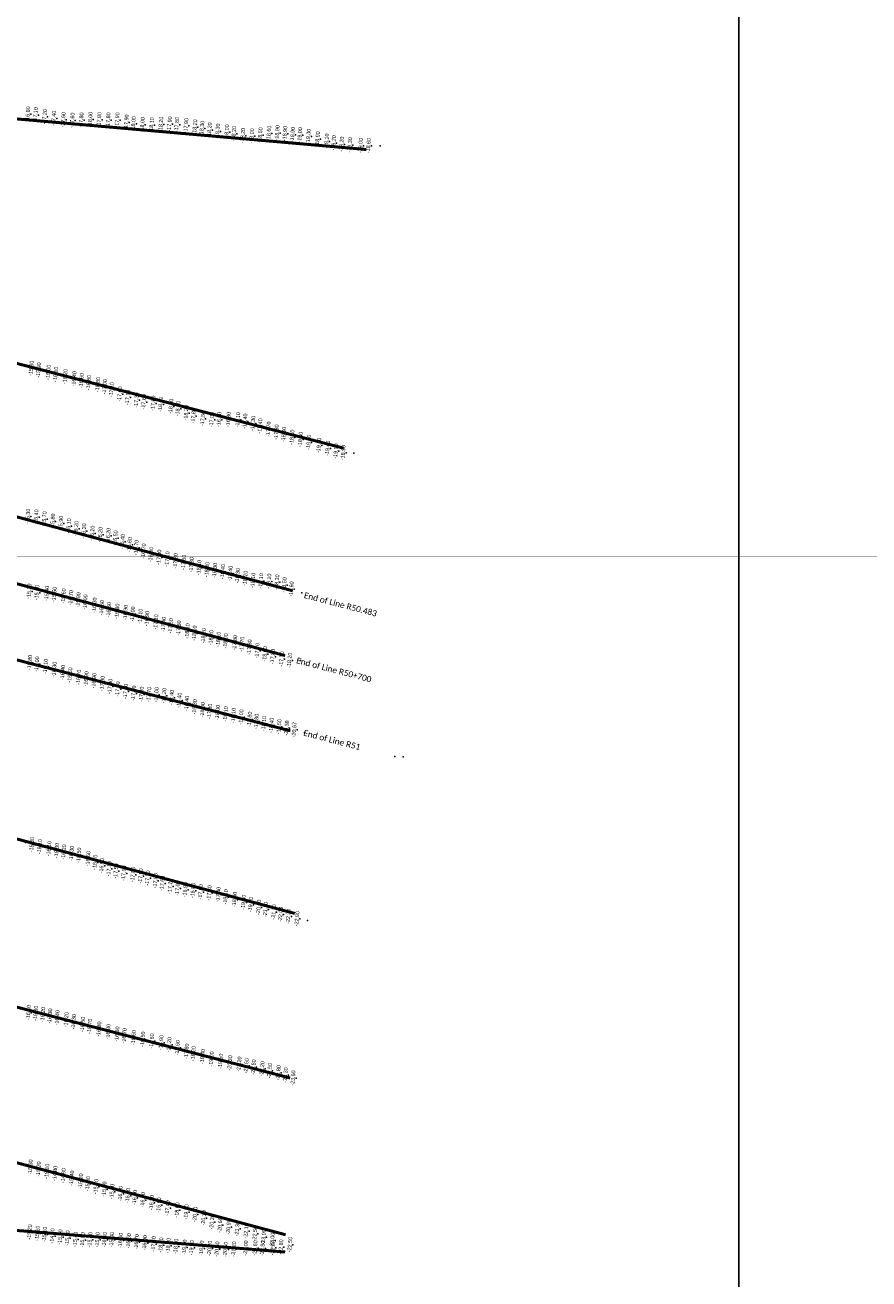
# Model space of a CAD drawing. Header units: feet. Extents: x 850675 to 1077306, y 463961 to 606658.
# Tile 43 of 77: x 947609 to 950436, y 542585 to 546785. Entities that reach past the tile are written whole.
import ezdxf
from ezdxf.enums import TextEntityAlignment as Align

# ---------------------------------------------------------------- set-up
doc = ezdxf.new("R2010")
doc.units = ezdxf.units.FT
doc.header["$MEASUREMENT"] = 0
doc.header["$XCLIPFRAME"] = 0
doc.header["$PDSIZE"] = 100
doc.linetypes.add('DASHED', pattern=[0.75, 0.5, -0.25])
for name, color, linetype in [('ELEV8', 7, 'Continuous'), ('MATCHLINE', 7, 'DASHED'), ('Plan', 150, 'Continuous'), ('POINTS8', 7, 'Continuous'), ('Text', 255, 'Continuous')]:
    doc.layers.add(name, color=color, linetype=linetype)
doc.layers.add('MrSID', color=251, linetype='Continuous', transparency=0.2)
doc.styles.add('Legend', font='calibri.ttf')
doc.styles.add('MM-STANDARD', font='txt', dxfattribs={"height": 1})
picture_1 = doc.add_image_def('image3.sid', size_in_pixel=(6317, 6971))
picture_2 = doc.add_image_def('image11.jpg', size_in_pixel=(1570, 944))

msp = doc.modelspace()

# ---------------------------------------------------------------- linework, layer by layer
at = {"layer": 'MATCHLINE', "color": 1, "const_width": 1, "flags": 128}
msp.add_lwpolyline([(963828.314, 545004.3952), (899094.3378, 545004.3952)], dxfattribs=at)
at = {"layer": 'Plan', "const_width": 10}
for points in [[(945732.95, 546632.38), (948751.6231, 546368.2797)], [(945760.46, 546123.84), (948676.243, 545367.6714)], [(945597.6, 545669.12), (948505.1778, 544890.0416)], [(945524.44, 545464.82), (948480.2933, 544672.8063)], [(945435, 545215.08), (948497.9412, 544420.7294)], [(945476.47, 544622.53), (948512.8343, 543808.9436)], [(945517.93, 544030.33), (948497.1117, 543257.7018)], [(945503.67, 543530.53), (948482.1398, 542732.4563)], [(945486.13, 542915.19), (948480.4965, 542674.8059)]]:
    msp.add_lwpolyline(points, dxfattribs=at)
at = {"layer": 'POINTS8', "color": 250, "linetype": 'Continuous', "lineweight": 0, "transparency": 33554687}
for p in [(947628.21, 546486.34, -16.8), (947653.88, 546483.65, -17.1), (947684.47, 546477.29, -17.2), (947715.04, 546471.82, -17.4), (947746.81, 546467.11, -17.6), (947777.02, 546465.55, -17.6), (947807.1, 546466.02, -17.8), (947837.07, 546468.31, -18), (947866.98, 546467.52, -17.8), (947897.25, 546466.14, -17.8), (947927.34, 546466.4, -17.9), (947958.26, 546459.17, -17.9), (947981.91, 546454.28, -18), (948011.91, 546450.35, -18), (948042.35, 546449.62, -18.1), (948073.93, 546451.88, -18.2), (948103.13, 546452.77, -17.9), (948127.07, 546450.92, -17.8), (948158.1, 546447.35, -17.9), (948187.86, 546442.96, -18.2), (948211.47, 546438.16, -18.3), (948236.63, 546432.63, -18.2), (948263.7, 546428.93, -18.3), (948294.59, 546426.07, -18), (948318.23, 546420.58, -18.2), (948348.16, 546414.36, -18.2), (948378.52, 546412.75, -18), (948406.6, 546416.38, -18.5), (948435.8, 546421.67, -18.6), (948463.75, 546423.48, -18.9), (948489.68, 546421.01, -18.9), (948515, 546417.8, -18.9), (948539.5, 546416.6, -19), (948568.13, 546411.35, -19.3), (948598.78, 546402.86, -18.9), (948628.97, 546395.53, -19.1), (948652.65, 546389.77, -19.2), (948679.33, 546385.24, -19.2), (948706.89, 546383.03, -19.3), (948742.85, 546380.52, -19), (948769.48, 546380.54, -18.6), (948799.05, 546380.19, -18.7), (947639.59, 545634.59, -15.8), (947664.4, 545628.67, -15.9), (947696.87, 545621.11, -16), (947721.58, 545614.54, -16.1), (947753.12, 545606.74, -16.2), (947783.07, 545599.3, -16.4), (947807.94, 545593.42, -16.6), (947832.04, 545586.66, -16.8), (947862.39, 545579.95, -16.8), (947885.53, 545572.75, -17), (947908.1, 545563.11, -17.1), (947936.37, 545548.21, -17), (947962.62, 545537.09, -17.1), (947991.97, 545528.11, -17.3), (948016.61, 545522.14, -17.6), (948047.88, 545517.61, -17.6), (948072.3951, 545514.4625, -18.012), (948107.54, 545506.93, -18.3), (948131.0344, 545499.2837, -18.2), (948158.49, 545485.49, -18.2), (948182.76, 545475.33, -17.8), (948214.09, 545466.46, -17.5), (948244.38, 545462.45, -17), (948268.76, 545463.07, -16.8), (948299.88, 545463.1, -16.8), (948331.68, 545462.11, -17.1), (948355.82, 545457.54, -17.4), (948382.34, 545449.88, -17.3), (948406.1, 545441.41, -17.4), (948434.12, 545430.74, -17.7), (948460.65, 545420.86, -17.8), (948485.64, 545412.97, -18), (948513.24, 545403.61, -18.4), (948541.08, 545396.42, -18.8), (948569.2, 545386.75, -19.4), (948603.31, 545376.25, -19.7), (948632.28, 545366.63, -19.4), (948660.18, 545357.3, -19), (948684.56, 545352.24, -18.9), (948710.53, 545351.03, -18.7), (947628.22, 545138.52, -15.3), (947655.9, 545136.31, -15.4), (947683.29, 545129.79, -15.7), (947711.39, 545122.45, -15.8), (947738.59, 545114.86, -15.9), (947764.81, 545106.38, -16.1), (947789.89, 545097.53, -16.2), (947815.9, 545089.27, -16.2), (947843.77, 545081.95, -16.2), (947870.78, 545077.52, -16.2), (947897.55, 545074.53, -16.2), (947921.23, 545066.08, -16.5), (947945.02, 545054.09, -16.4), (947968.68, 545044.09, -16.6), (947991.63, 545034.07, -16.7), (948015.44, 545022.28, -16.7), (948040.41, 545010.19, -16.8), (948067.47, 545001.65, -17), (948094.89, 544995.66, -17.1), (948122.53, 544989.48, -17.3), (948150.2, 544984.49, -17.5), (948176.04, 544976.42, -17.8), (948201.66, 544967.16, -18.1), (948228.37, 544960.13, -18.3), (948254.53, 544957.2, -18.3), (948280.83, 544953.43, -18.4), (948306.15, 544947.4, -18.4), (948330.94, 544939.67, -18.3), (948356.37, 544931.05, -18.2), (947632.47, 544887.87, -15.2), (947658.74, 544883.04, -15.2), (948382.49, 544923.87, -18.1), (948408.68, 544922.32, -18.1), (948435.88, 544921.2, -18.1), (948462.96, 544918.53, -18.3), (948487.19, 544908.94, -18.5), (948510.84, 544894.92, -18.6), (948535.74, 544883.4, -18.7), (947691.78, 544880.42, -15.4), (947716.64, 544877.02, -15.5), (947747.53, 544871.95, -15.6), (947772.35, 544865.76, -15.7), (947797.04, 544858.85, -15.9), (947820.33, 544851.34, -16), (947851.17, 544841, -16.3), (947875.67, 544832.38, -16.5), (947899.44, 544825.68, -16.6), (947927.22, 544820.73, -16.8), (947955.13, 544816.49, -16.9), (947979.17, 544811.03, -17), (948004.54, 544803.68, -17.1), (948027.36, 544796.21, -16.9), (948057.35, 544784.67, -17.1), (948082.64, 544776.45, -17.4), (948106.58, 544771.62, -17.5), (948133.93, 544764.24, -17.8), (948162.59, 544754.76, -18.1), (948185.94, 544747.36, -18.1), (948217.07, 544738.56, -18.2), (948241.96, 544732.09, -18.2), (948266.49, 544726.77, -18.1), (948290.73, 544721.12, -18), (948321.81, 544715.02, -17.8), (948345.55, 544709.96, -17.7), (948370.3, 544700.65, -17.8), (948396.37, 544688.28, -17.7), (948422.2, 544677.76, -18), (947634.52, 544648.94, -15.8), (947658.4, 544643.64, -16), (947687.2, 544635.7, -16.1), (948448.43, 544669.04, -17.8), (948478.59, 544660.8, -17.7), (948504.76, 544656.29, -18.2), (948532.36, 544656.75, -18.3), (947716.6, 544625.85, -16.3), (947745.13, 544615.55, -16.4), (947769.39, 544607.13, -16.6), (947798.51, 544599.47, -16.7), (947823.81, 544594.18, -16.9), (947849.86, 544587.82, -16.9), (947877.56, 544578.48, -17), (947903.37, 544568.87, -17), (947929.6, 544559.93, -17), (947955.88, 544552.1, -17), (947982.42, 544546.24, -17), (948008.62, 544542.74, -17.3), (948033.78, 544541.34, -17.7), (948058.6, 544540.95, -18), (948084.55, 544537.49, -18.2), (948109.84, 544531.61, -18.4), (948135.51, 544522.44, -18.4), (948160.71, 544511.89, -18.4), (948186.95, 544500.36, -18.3), (948213.37, 544490.55, -18), (948237.35, 544485.52, -17.8), (948263.69, 544481.54, -18), (948290.22, 544476.76, -18.1), (948316.8, 544471.41, -18.1), (948342.63, 544466.54, -18), (948370.86, 544458.85, -17.8), (948393.76, 544451.56, -17.8), (948418.73, 544444.04, -18.1), (948444.04, 544438.45, -18.4), (948469.7202, 544434.0762, -19.5022), (948495.3288, 544429.339, -20.3794), (948520.7498, 544423.6491, -20.6672), (948544.83, 544415.66, -21.1), (948848.05, 544334.98, -23.4), (948875.74, 544333.16, -23.2), (947610.94, 544046.49, -15.7), (947641.58, 544038.74, -15.8), (947667.71, 544031.99, -16.1), (947698.95, 544025.15, -16.1), (947724.84, 544019.04, -16.3), (947748.61, 544014.07, -16.2), (947774.44, 544009.28, -16.3), (947798.93, 544003.43, -16.5), (947830.12, 543991.62, -16.6), (947853.39, 543979.78, -16.7), (947875.92, 543968.14, -16.5), (947900.11, 543958.11, -17.1), (947923.4, 543950.36, -17.5), (947949.51, 543943.14, -17.9), (947980.25, 543938.23, -17.8), (948005.94, 543933.74, -17.9), (948029.57, 543926.98, -17.7), (948055.41, 543917.9, -17.6), (948078.45, 543909.07, -17.6), (948105.02, 543899.24, -17.2), (948129.61, 543892.93, -17), (948155.35, 543887.91, -16.8), (948181.3, 543884.67, -16.8), (948206.47, 543880.59, -17), (948235.97, 543877.09, -17.3), (948266.07, 543871.82, -17.4), (948290.92, 543863.88, -18.1), (948320.32, 543855.1, -18.4), (948350.51, 543845.53, -19.3), (948374.41, 543837.91, -19.6), (948401.52, 543829.09, -20.3), (948424.49, 543821.69, -21.1), (948451.96, 543813.36, -21.7), (948474.86, 543805.16, -22), (948501.12, 543798.66, -22.3), (948530.03, 543790.84, -22.9), (948555.32, 543785.64, -22.9), (947630.1, 543476.32, -16.4), (947654.41, 543473.76, -16.3), (947678.48, 543469.56, -16.2), (947702.06, 543464.42, -16.3), (947726.3, 543458.75, -16.4), (947756.7, 543452.45, -16.2), (947781.61, 543445.39, -16.3), (947811.9, 543436.66, -16.5), (947835.49, 543430.13, -16.7), (947866.42, 543420.82, -16.8), (947897.1, 543411.85, -16.8), (947927.2, 543404.08, -16.8), (947951.09, 543398.41, -16.7), (947981.97, 543392.47, -16.6), (948012.95, 543387.04, -16.5), (948043.4, 543380.89, -16.6), (948074.6, 543375.5, -16.9), (948101.5, 543368.46, -17.2), (948129.42, 543358.3, -17.6), (948159.6, 543346.79, -17.8), (948182.61, 543338.75, -18.2), (948213.23, 543328.85, -18.4), (948243.19, 543320.64, -19), (948273.57, 543313.14, -19.5), (948305.16, 543307.57, -20.3), (948336.13, 543303.37, -21.2), (948360.07, 543298.25, -21.6), (948384.23, 543293.75, -21.8), (948413.05, 543288.04, -22.2), (948438.25, 543281.83, -22.5), (948467.25, 543274.51, -22.8), (948491.24, 543267.24, -23.3), (948517, 543256.75, -23.6), (947609.64, 542964.5, -15.3), (947636.81, 542958.63, -15.3), (947664.05, 542951.82, -15.2), (947692.23, 542944.47, -15.1), (947719.32, 542937.13, -14.8), (947747.23, 542929.82, -14.9), (947775.2, 542921.54, -15.4), (947805.44, 542911.63, -15.2), (947828.86, 542903.23, -15.3), (947856.49, 542893.32, -15.7), (947883.9, 542884.68, -15.9), (947910.16, 542876.81, -15.7), (947938.48, 542869.2, -16), (947962.93, 542863.14, -16.1), (947986.25, 542856.8, -16.3), (948013.18, 542848.88, -16.3), (948043.03, 542839.9, -16.5), (948067.12, 542831.56, -16.9), (948095.8, 542821.88, -17.4), (948128.14, 542814.99, -18.6), (948159.01, 542808.28, -19.3), (948188.35, 542800.22, -20.1), (948216.93, 542788.49, -20.1), (947609.22, 542745.12, -15.1), (947634.26, 542741.15, -15.2), (948244.92, 542774.94, -20.3), (948272.17, 542764.2, -20.6), (948300.59, 542757.84, -20.9), (948329.88, 542752.24, -21.3), (948359.35, 542744.53, -22.1), (947660.23, 542736.81, -15.1), (947684.22, 542733.44, -15.1), (947710.3, 542727.96, -14.9), (947736.51, 542724.08, -15), (947760.69, 542720.77, -15.2), (947787.3, 542716.43, -15.4), (947811.28, 542714.85, -15.5), (947836.32, 542715.16, -15.7), (947860.97, 542715.13, -15.9), (947885.22, 542715.33, -16), (947909.47, 542715.23, -15.9), (947938.34, 542712.92, -16), (947965.76, 542711.47, -16.5), (947992.38, 542708.23, -16.7), (948019.93, 542704.93, -16.9), (948048.78, 542701.41, -17.4), (948388.86, 542735.4, -22.5), (948418.26, 542724.54, -23), (948447.1, 542713.02, -23), (948506.3, 542698.83, -22.5), (948074.01, 542697.66, -18.2), (948098.67, 542695.64, -18.6), (948124.2, 542693.05, -18.9), (948152.71, 542690.29, -19.4), (948177.11, 542688.55, -19.7), (948209.86, 542686.89, -19.7), (948237.22, 542686.51, -20.2), (948261.98, 542683.96, -20.3), (948290.17, 542682.99, -20.5), (948317.95, 542684.3, -21.2), (948358.16, 542687.2, -22), (948389.69, 542687.55, -22.6), (948414.32, 542686.49, -22.8), (948449.49, 542688.69, -22.9), (948476.14, 542690.8, -22.8)]:
    msp.add_point(p, dxfattribs=at)

# ---------------------------------------------------------------- texts
at = {"layer": 'ELEV8', "color": 18, "true_color": 0x000000, "transparency": 33554687, "style": 'MM-STANDARD'}
for s, p in [('-16.80', (947628.21, 546486.34, -16.8)), ('-17.10', (947653.88, 546483.65, -17.1)), ('-17.20', (947684.47, 546477.29, -17.2)), ('-17.40', (947715.04, 546471.82, -17.4)), ('-17.60', (947746.81, 546467.11, -17.6)), ('-17.60', (947777.02, 546465.55, -17.6)), ('-17.80', (947807.1, 546466.02, -17.8)), ('-18.00', (947837.07, 546468.31, -18)), ('-17.80', (947866.98, 546467.52, -17.8)), ('-17.80', (947897.25, 546466.14, -17.8)), ('-17.90', (947927.34, 546466.4, -17.9)), ('-17.90', (947958.26, 546459.17, -17.9)), ('-18.00', (947981.91, 546454.28, -18)), ('-17.90', (948103.13, 546452.77, -17.9)), ('-18.00', (948011.91, 546450.35, -18)), ('-18.10', (948042.35, 546449.62, -18.1)), ('-18.20', (948073.93, 546451.88, -18.2)), ('-17.80', (948127.07, 546450.92, -17.8)), ('-17.90', (948158.1, 546447.35, -17.9)), ('-18.20', (948187.86, 546442.96, -18.2)), ('-18.30', (948211.47, 546438.16, -18.3)), ('-18.20', (948236.63, 546432.63, -18.2)), ('-18.30', (948263.7, 546428.93, -18.3)), ('-18.00', (948294.59, 546426.07, -18)), ('-18.20', (948318.23, 546420.58, -18.2)), ('-18.20', (948348.16, 546414.36, -18.2)), ('-18.00', (948378.52, 546412.75, -18)), ('-18.50', (948406.6, 546416.38, -18.5)), ('-18.60', (948435.8, 546421.67, -18.6)), ('-18.90', (948463.75, 546423.48, -18.9)), ('-18.90', (948489.68, 546421.01, -18.9)), ('-18.90', (948515, 546417.8, -18.9)), ('-19.00', (948539.5, 546416.6, -19)), ('-19.30', (948568.13, 546411.35, -19.3)), ('-18.90', (948598.78, 546402.86, -18.9)), ('-19.10', (948628.97, 546395.53, -19.1)), ('-19.20', (948652.65, 546389.77, -19.2)), ('-19.20', (948679.33, 546385.24, -19.2)), ('-19.30', (948706.89, 546383.03, -19.3)), ('-19.00', (948742.85, 546380.52, -19)), ('-18.60', (948769.48, 546380.54, -18.6)), ('-15.80', (947639.59, 545634.59, -15.8)), ('-15.90', (947664.4, 545628.67, -15.9)), ('-16.00', (947696.87, 545621.11, -16)), ('-16.10', (947721.58, 545614.54, -16.1)), ('-16.20', (947753.12, 545606.74, -16.2)), ('-16.40', (947783.07, 545599.3, -16.4)), ('-16.60', (947807.94, 545593.42, -16.6)), ('-16.80', (947832.04, 545586.66, -16.8)), ('-16.80', (947862.39, 545579.95, -16.8)), ('-17.00', (947885.53, 545572.75, -17)), ('-17.10', (947908.1, 545563.11, -17.1)), ('-17.00', (947936.37, 545548.21, -17)), ('-17.10', (947962.62, 545537.09, -17.1)), ('-17.30', (947991.97, 545528.11, -17.3)), ('-17.60', (948016.61, 545522.14, -17.6)), ('-17.60', (948047.88, 545517.61, -17.6)), ('-18.01', (948072.3951, 545514.4625, -18.012)), ('-18.30', (948107.54, 545506.93, -18.3)), ('-18.20', (948131.0344, 545499.2837, -18.2)), ('-18.20', (948158.49, 545485.49, -18.2)), ('-17.80', (948182.76, 545475.33, -17.8)), ('-17.50', (948214.09, 545466.46, -17.5)), ('-17.00', (948244.38, 545462.45, -17)), ('-16.80', (948268.76, 545463.07, -16.8)), ('-16.80', (948299.88, 545463.1, -16.8)), ('-17.10', (948331.68, 545462.11, -17.1)), ('-17.40', (948355.82, 545457.54, -17.4)), ('-17.30', (948382.34, 545449.88, -17.3)), ('-17.40', (948406.1, 545441.41, -17.4)), ('-17.70', (948434.12, 545430.74, -17.7)), ('-17.80', (948460.65, 545420.86, -17.8)), ('-18.00', (948485.64, 545412.97, -18)), ('-18.40', (948513.24, 545403.61, -18.4)), ('-18.80', (948541.08, 545396.42, -18.8)), ('-19.40', (948569.2, 545386.75, -19.4)), ('-19.70', (948603.31, 545376.25, -19.7)), ('-19.40', (948632.28, 545366.63, -19.4)), ('-19.00', (948660.18, 545357.3, -19)), ('-18.90', (948684.56, 545352.24, -18.9)), ('-15.30', (947628.22, 545138.52, -15.3)), ('-15.40', (947655.9, 545136.31, -15.4)), ('-15.70', (947683.29, 545129.79, -15.7)), ('-15.80', (947711.39, 545122.45, -15.8)), ('-15.90', (947738.59, 545114.86, -15.9)), ('-16.10', (947764.81, 545106.38, -16.1)), ('-16.20', (947789.89, 545097.53, -16.2)), ('-16.20', (947815.9, 545089.27, -16.2)), ('-16.20', (947843.77, 545081.95, -16.2)), ('-16.20', (947870.78, 545077.52, -16.2)), ('-16.20', (947897.55, 545074.53, -16.2)), ('-16.50', (947921.23, 545066.08, -16.5)), ('-16.40', (947945.02, 545054.09, -16.4)), ('-16.60', (947968.68, 545044.09, -16.6)), ('-16.70', (947991.63, 545034.07, -16.7)), ('-16.70', (948015.44, 545022.28, -16.7)), ('-16.80', (948040.41, 545010.19, -16.8)), ('-17.00', (948067.47, 545001.65, -17)), ('-17.10', (948094.89, 544995.66, -17.1)), ('-17.30', (948122.53, 544989.48, -17.3)), ('-17.50', (948150.2, 544984.49, -17.5)), ('-17.80', (948176.04, 544976.42, -17.8)), ('-18.10', (948201.66, 544967.16, -18.1)), ('-18.30', (948228.37, 544960.13, -18.3)), ('-18.30', (948254.53, 544957.2, -18.3)), ('-18.40', (948280.83, 544953.43, -18.4)), ('-18.40', (948306.15, 544947.4, -18.4)), ('-18.30', (948330.94, 544939.67, -18.3)), ('-18.20', (948356.37, 544931.05, -18.2)), ('-18.10', (948382.49, 544923.87, -18.1)), ('-18.10', (948408.68, 544922.32, -18.1)), ('-18.10', (948435.88, 544921.2, -18.1)), ('-18.30', (948462.96, 544918.53, -18.3)), ('-18.50', (948487.19, 544908.94, -18.5)), ('-15.20', (947632.47, 544887.87, -15.2)), ('-15.20', (947658.74, 544883.04, -15.2)), ('-15.40', (947691.78, 544880.42, -15.4)), ('-15.50', (947716.64, 544877.02, -15.5)), ('-15.60', (947747.53, 544871.95, -15.6)), ('-15.70', (947772.35, 544865.76, -15.7)), ('-15.90', (947797.04, 544858.85, -15.9)), ('-18.60', (948510.84, 544894.92, -18.6)), ('-16.00', (947820.33, 544851.34, -16)), ('-16.30', (947851.17, 544841, -16.3)), ('-16.50', (947875.67, 544832.38, -16.5)), ('-16.60', (947899.44, 544825.68, -16.6)), ('-16.80', (947927.22, 544820.73, -16.8)), ('-16.90', (947955.13, 544816.49, -16.9)), ('-17.00', (947979.17, 544811.03, -17)), ('-17.10', (948004.54, 544803.68, -17.1)), ('-16.90', (948027.36, 544796.21, -16.9)), ('-17.10', (948057.35, 544784.67, -17.1)), ('-17.40', (948082.64, 544776.45, -17.4)), ('-17.50', (948106.58, 544771.62, -17.5)), ('-17.80', (948133.93, 544764.24, -17.8)), ('-18.10', (948162.59, 544754.76, -18.1)), ('-18.10', (948185.94, 544747.36, -18.1)), ('-18.20', (948217.07, 544738.56, -18.2)), ('-18.20', (948241.96, 544732.09, -18.2)), ('-18.10', (948266.49, 544726.77, -18.1)), ('-18.00', (948290.73, 544721.12, -18)), ('-17.80', (948321.81, 544715.02, -17.8)), ('-17.70', (948345.55, 544709.96, -17.7)), ('-17.80', (948370.3, 544700.65, -17.8)), ('-15.80', (947634.52, 544648.94, -15.8)), ('-17.70', (948396.37, 544688.28, -17.7)), ('-18.00', (948422.2, 544677.76, -18)), ('-17.80', (948448.43, 544669.04, -17.8)), ('-17.70', (948478.59, 544660.8, -17.7)), ('-18.20', (948504.76, 544656.29, -18.2)), ('-16.00', (947658.4, 544643.64, -16)), ('-16.10', (947687.2, 544635.7, -16.1)), ('-16.30', (947716.6, 544625.85, -16.3)), ('-16.40', (947745.13, 544615.55, -16.4)), ('-16.60', (947769.39, 544607.13, -16.6)), ('-16.70', (947798.51, 544599.47, -16.7)), ('-16.90', (947823.81, 544594.18, -16.9)), ('-16.90', (947849.86, 544587.82, -16.9)), ('-17.00', (947877.56, 544578.48, -17)), ('-17.00', (947903.37, 544568.87, -17)), ('-17.00', (947929.6, 544559.93, -17)), ('-17.00', (947955.88, 544552.1, -17)), ('-17.00', (947982.42, 544546.24, -17)), ('-17.30', (948008.62, 544542.74, -17.3)), ('-17.70', (948033.78, 544541.34, -17.7)), ('-18.00', (948058.6, 544540.95, -18)), ('-18.20', (948084.55, 544537.49, -18.2)), ('-18.40', (948109.84, 544531.61, -18.4)), ('-18.40', (948135.51, 544522.44, -18.4)), ('-18.40', (948160.71, 544511.89, -18.4)), ('-18.30', (948186.95, 544500.36, -18.3)), ('-18.00', (948213.37, 544490.55, -18)), ('-17.80', (948237.35, 544485.52, -17.8)), ('-18.00', (948263.69, 544481.54, -18)), ('-18.10', (948290.22, 544476.76, -18.1)), ('-18.10', (948316.8, 544471.41, -18.1)), ('-18.00', (948342.63, 544466.54, -18)), ('-17.80', (948370.86, 544458.85, -17.8)), ('-17.80', (948393.76, 544451.56, -17.8)), ('-18.10', (948418.73, 544444.04, -18.1)), ('-18.40', (948444.04, 544438.45, -18.4)), ('-19.50', (948469.7202, 544434.0762, -19.5022)), ('-20.38', (948495.3288, 544429.339, -20.3794)), ('-20.67', (948520.7498, 544423.6491, -20.6672)), ('-15.80', (947641.58, 544038.74, -15.8)), ('-16.10', (947667.71, 544031.99, -16.1)), ('-16.10', (947698.95, 544025.15, -16.1)), ('-16.30', (947724.84, 544019.04, -16.3)), ('-16.20', (947748.61, 544014.07, -16.2)), ('-16.30', (947774.44, 544009.28, -16.3)), ('-16.50', (947798.93, 544003.43, -16.5)), ('-16.60', (947830.12, 543991.62, -16.6)), ('-16.70', (947853.39, 543979.78, -16.7)), ('-16.50', (947875.92, 543968.14, -16.5)), ('-17.10', (947900.11, 543958.11, -17.1)), ('-17.50', (947923.4, 543950.36, -17.5)), ('-17.90', (947949.51, 543943.14, -17.9)), ('-17.80', (947980.25, 543938.23, -17.8)), ('-17.90', (948005.94, 543933.74, -17.9)), ('-17.70', (948029.57, 543926.98, -17.7)), ('-17.60', (948055.41, 543917.9, -17.6)), ('-17.60', (948078.45, 543909.07, -17.6)), ('-17.20', (948105.02, 543899.24, -17.2)), ('-17.00', (948129.61, 543892.93, -17)), ('-16.80', (948155.35, 543887.91, -16.8)), ('-16.80', (948181.3, 543884.67, -16.8)), ('-17.00', (948206.47, 543880.59, -17)), ('-17.30', (948235.97, 543877.09, -17.3)), ('-17.40', (948266.07, 543871.82, -17.4)), ('-18.10', (948290.92, 543863.88, -18.1)), ('-18.40', (948320.32, 543855.1, -18.4)), ('-19.30', (948350.51, 543845.53, -19.3)), ('-19.60', (948374.41, 543837.91, -19.6)), ('-20.30', (948401.52, 543829.09, -20.3)), ('-21.10', (948424.49, 543821.69, -21.1)), ('-21.70', (948451.96, 543813.36, -21.7)), ('-22.00', (948474.86, 543805.16, -22)), ('-22.30', (948501.12, 543798.66, -22.3)), ('-22.90', (948530.03, 543790.84, -22.9)), ('-16.40', (947630.1, 543476.32, -16.4)), ('-16.30', (947654.41, 543473.76, -16.3)), ('-16.20', (947678.48, 543469.56, -16.2)), ('-16.30', (947702.06, 543464.42, -16.3)), ('-16.40', (947726.3, 543458.75, -16.4)), ('-16.20', (947756.7, 543452.45, -16.2)), ('-16.30', (947781.61, 543445.39, -16.3)), ('-16.50', (947811.9, 543436.66, -16.5)), ('-16.70', (947835.49, 543430.13, -16.7)), ('-16.80', (947866.42, 543420.82, -16.8)), ('-16.80', (947897.1, 543411.85, -16.8)), ('-16.80', (947927.2, 543404.08, -16.8)), ('-16.70', (947951.09, 543398.41, -16.7)), ('-16.60', (947981.97, 543392.47, -16.6)), ('-16.50', (948012.95, 543387.04, -16.5)), ('-16.60', (948043.4, 543380.89, -16.6)), ('-16.90', (948074.6, 543375.5, -16.9)), ('-17.20', (948101.5, 543368.46, -17.2)), ('-17.60', (948129.42, 543358.3, -17.6)), ('-17.80', (948159.6, 543346.79, -17.8)), ('-18.20', (948182.61, 543338.75, -18.2)), ('-18.40', (948213.23, 543328.85, -18.4)), ('-19.00', (948243.19, 543320.64, -19)), ('-19.50', (948273.57, 543313.14, -19.5)), ('-20.30', (948305.16, 543307.57, -20.3)), ('-21.20', (948336.13, 543303.37, -21.2)), ('-21.60', (948360.07, 543298.25, -21.6)), ('-21.80', (948384.23, 543293.75, -21.8)), ('-22.20', (948413.05, 543288.04, -22.2)), ('-22.50', (948438.25, 543281.83, -22.5)), ('-22.80', (948467.25, 543274.51, -22.8)), ('-23.30', (948491.24, 543267.24, -23.3)), ('-23.60', (948517, 543256.75, -23.6)), ('-15.30', (947636.81, 542958.63, -15.3)), ('-15.20', (947664.05, 542951.82, -15.2)), ('-15.10', (947692.23, 542944.47, -15.1)), ('-14.80', (947719.32, 542937.13, -14.8)), ('-14.90', (947747.23, 542929.82, -14.9)), ('-15.40', (947775.2, 542921.54, -15.4)), ('-15.20', (947805.44, 542911.63, -15.2)), ('-15.30', (947828.86, 542903.23, -15.3)), ('-15.70', (947856.49, 542893.32, -15.7)), ('-15.90', (947883.9, 542884.68, -15.9)), ('-15.70', (947910.16, 542876.81, -15.7)), ('-16.00', (947938.48, 542869.2, -16)), ('-16.10', (947962.93, 542863.14, -16.1)), ('-16.30', (947986.25, 542856.8, -16.3)), ('-16.30', (948013.18, 542848.88, -16.3)), ('-16.50', (948043.03, 542839.9, -16.5)), ('-16.90', (948067.12, 542831.56, -16.9)), ('-17.40', (948095.8, 542821.88, -17.4)), ('-18.60', (948128.14, 542814.99, -18.6)), ('-19.30', (948159.01, 542808.28, -19.3)), ('-20.10', (948188.35, 542800.22, -20.1)), ('-20.10', (948216.93, 542788.49, -20.1)), ('-20.30', (948244.92, 542774.94, -20.3)), ('-20.60', (948272.17, 542764.2, -20.6)), ('-20.90', (948300.59, 542757.84, -20.9)), ('-15.20', (947634.26, 542741.15, -15.2)), ('-15.10', (947660.23, 542736.81, -15.1)), ('-15.10', (947684.22, 542733.44, -15.1)), ('-14.90', (947710.3, 542727.96, -14.9)), ('-15.00', (947736.51, 542724.08, -15)), ('-15.20', (947760.69, 542720.77, -15.2)), ('-15.40', (947787.3, 542716.43, -15.4)), ('-15.50', (947811.28, 542714.85, -15.5)), ('-15.70', (947836.32, 542715.16, -15.7)), ('-15.90', (947860.97, 542715.13, -15.9)), ('-16.00', (947885.22, 542715.33, -16)), ('-15.90', (947909.47, 542715.23, -15.9)), ('-21.30', (948329.88, 542752.24, -21.3)), ('-22.10', (948359.35, 542744.53, -22.1)), ('-22.50', (948388.86, 542735.4, -22.5)), ('-23.00', (948418.26, 542724.54, -23)), ('-16.00', (947938.34, 542712.92, -16)), ('-16.50', (947965.76, 542711.47, -16.5)), ('-16.70', (947992.38, 542708.23, -16.7)), ('-16.90', (948019.93, 542704.93, -16.9)), ('-17.40', (948048.78, 542701.41, -17.4)), ('-18.20', (948074.01, 542697.66, -18.2)), ('-18.60', (948098.67, 542695.64, -18.6)), ('-18.90', (948124.2, 542693.05, -18.9)), ('-19.40', (948152.71, 542690.29, -19.4)), ('-19.70', (948177.11, 542688.55, -19.7)), ('-19.70', (948209.86, 542686.89, -19.7)), ('-20.20', (948237.22, 542686.51, -20.2)), ('-20.30', (948261.98, 542683.96, -20.3)), ('-20.50', (948290.17, 542682.99, -20.5)), ('-21.20', (948317.95, 542684.3, -21.2)), ('-22.00', (948358.16, 542687.2, -22)), ('-22.60', (948389.69, 542687.55, -22.6)), ('-22.80', (948414.32, 542686.49, -22.8)), ('-23.00', (948447.1, 542713.02, -23)), ('-22.90', (948449.49, 542688.69, -22.9)), ('-22.80', (948476.14, 542690.8, -22.8)), ('-22.50', (948506.3, 542698.83, -22.5))]:
    msp.add_text(s, height=13, rotation=85, dxfattribs=at).set_placement(p, align=Align.BOTTOM_CENTER)
at = {"layer": 'Text', "color": 18, "true_color": 0x000000, "style": 'Legend'}
for s, p in [('End of Line R50.483', (948665.7305, 544844.3629)), ('End of Line R50+700', (948643.7801, 544625.0079)), ('End of Line R51', (948637.1954, 544390.2987))]:
    msp.add_text(s, height=20, rotation=345.4325754, dxfattribs=at).set_placement(p, align=Align.MIDDLE_CENTER)

# ---------------------------------------------------------------- pictures from other files: only their frames are drawn
at = {"layer": 'MrSID'}
image = msp.add_image(picture_2, insert=(851552.7296, 463961.3689), size_in_units=(225757.9943, 135742.3864), rotation=0.370518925, dxfattribs=at)
image.dxf.flags = 7
image = msp.add_image(picture_1, insert=(943865.4221, 538494.5786), size_in_units=(20725.0656, 22870.7349), dxfattribs=at)
image.set_boundary_path([(-0.5, -0.5), (1869.319344, 6970.5)])

doc.saveas('drawing.dxf')
